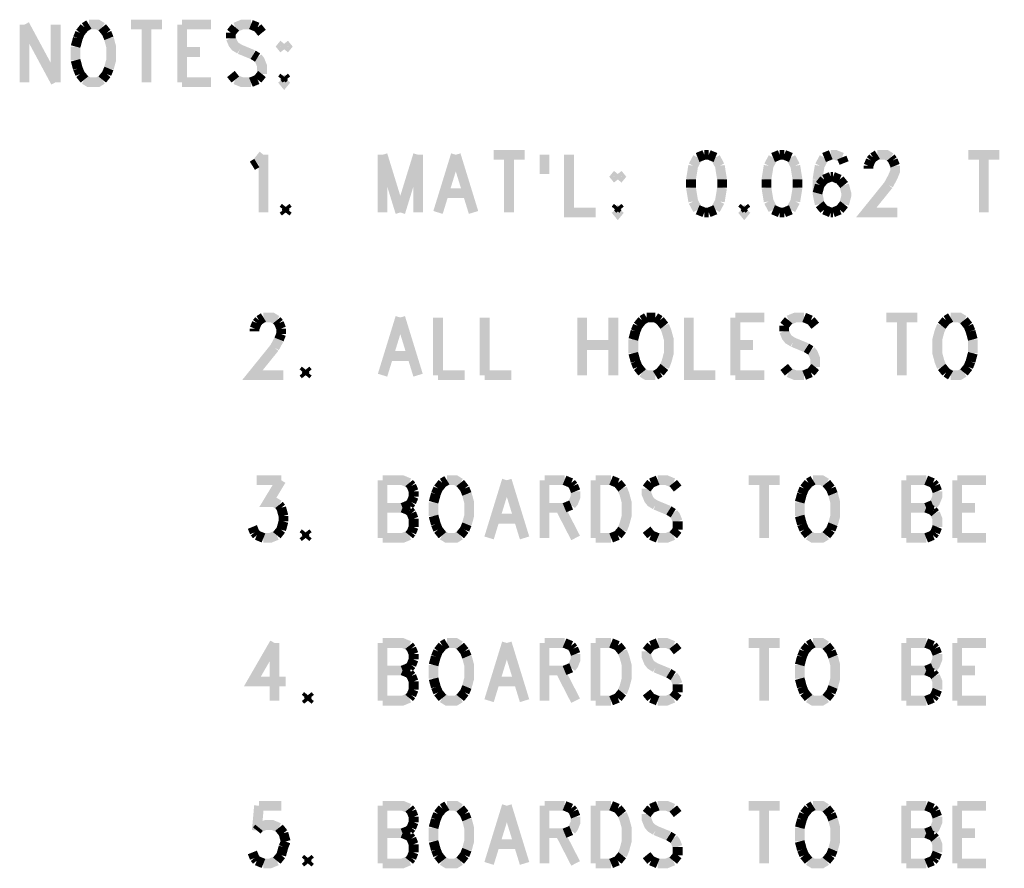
# Model space of a CAD drawing. Extents: x 7.3 to 19.8, y 4.7 to 11.6.
# Tile 2 of 14: x 7.4 to 9, y 6 to 7.4. Entities that reach past the tile are written whole.
import ezdxf

# ---------------------------------------------------------------- set-up
doc = ezdxf.new("R2010")
doc.units = 0
doc.layers.add('DD_PHO', color=6, linetype='CONTINUOUS')

msp = doc.modelspace()

# ---------------------------------------------------------------- linework, layer by layer
at = {"layer": 'DD_PHO', "const_width": 0.015}
for points in [[(7.4575, 7.34609), (7.4575, 7.2575)], [(7.4575, 7.34609), (7.50522, 7.2575)], [(7.50522, 7.34609), (7.50522, 7.2575)], [(7.55636, 7.34609), (7.54954, 7.34187)], [(7.57681, 7.34187), (7.57, 7.34609), (7.55636, 7.34609)], [(7.62113, 7.34609), (7.66886, 7.34609)], [(7.645, 7.34609), (7.645, 7.2575)], [(7.69954, 7.34609), (7.69954, 7.2575)], [(7.69954, 7.34609), (7.74386, 7.34609)], [(7.80522, 7.34609), (7.79159, 7.34609), (7.78136, 7.34187)], [(7.81545, 7.34187), (7.80522, 7.34609)], [(7.54272, 7.33343), (7.53931, 7.325)], [(7.54954, 7.34187), (7.54272, 7.33343)], [(7.58363, 7.33343), (7.57681, 7.34187)], [(7.58704, 7.325), (7.58363, 7.33343)], [(7.78136, 7.34187), (7.77454, 7.33343)], [(7.77454, 7.33343), (7.77454, 7.325)], [(7.82227, 7.33343), (7.81545, 7.34187)], [(7.53931, 7.325), (7.5359, 7.31234)], [(7.58704, 7.27859), (7.59045, 7.29125), (7.59045, 7.31234), (7.58704, 7.325)], [(7.77454, 7.325), (7.77795, 7.31656), (7.78136, 7.31234), (7.78818, 7.30812)], [(7.85636, 7.31656), (7.85295, 7.31234), (7.85636, 7.30812)], [(7.85636, 7.30812), (7.85977, 7.31234), (7.85636, 7.31656)], [(7.5359, 7.31234), (7.5359, 7.29125)], [(7.69954, 7.3039), (7.72681, 7.3039)], [(7.78818, 7.30812), (7.80863, 7.29968)], [(7.80863, 7.29968), (7.81545, 7.29546)], [(7.5359, 7.29125), (7.53931, 7.27859)], [(7.81545, 7.29546), (7.81886, 7.29125), (7.82227, 7.28281), (7.82227, 7.27015)], [(7.53931, 7.27859), (7.54272, 7.27015)], [(7.54272, 7.27015), (7.54954, 7.26171)], [(7.57681, 7.26171), (7.58363, 7.27015)], [(7.58363, 7.27015), (7.58704, 7.27859)], [(7.78136, 7.26171), (7.77454, 7.27015)], [(7.82227, 7.27015), (7.81545, 7.26171)], [(7.54954, 7.26171), (7.55636, 7.2575), (7.57, 7.2575), (7.57681, 7.26171)], [(7.69954, 7.2575), (7.74386, 7.2575)], [(7.80522, 7.2575), (7.79159, 7.2575), (7.78136, 7.26171)], [(7.81545, 7.26171), (7.80522, 7.2575)], [(7.85636, 7.26593), (7.85295, 7.26171)], [(7.85295, 7.26171), (7.85636, 7.2575), (7.85977, 7.26171)], [(7.85977, 7.26171), (7.85636, 7.26593)], [(7.8075, 7.12921), (7.81431, 7.13343)], [(7.81431, 7.13343), (7.82454, 7.14609)], [(7.82454, 7.14609), (7.82454, 7.0575)], [(8.0075, 7.14609), (8.0075, 7.0575)], [(8.0075, 7.14609), (8.03477, 7.0575)], [(8.06204, 7.14609), (8.03477, 7.0575)], [(8.06204, 7.14609), (8.06204, 7.0575)], [(8.12, 7.14609), (8.09272, 7.0575)], [(8.12, 7.14609), (8.14727, 7.0575)], [(8.17795, 7.14609), (8.22568, 7.14609)], [(8.20181, 7.14609), (8.20181, 7.0575)], [(8.25636, 7.14609), (8.25636, 7.11656)], [(8.29386, 7.14609), (8.29386, 7.0575), (8.33477, 7.0575)], [(8.49159, 7.14187), (8.48477, 7.12921)], [(8.50181, 7.14609), (8.49159, 7.14187)], [(8.50863, 7.14609), (8.50181, 7.14609)], [(8.51886, 7.14187), (8.50863, 7.14609)], [(8.52568, 7.12921), (8.51886, 7.14187)], [(8.6075, 7.14187), (8.60068, 7.12921)], [(8.61772, 7.14609), (8.6075, 7.14187)], [(8.62454, 7.14609), (8.61772, 7.14609)], [(8.63477, 7.14187), (8.62454, 7.14609)], [(8.64159, 7.12921), (8.63477, 7.14187)], [(8.6859, 7.14187), (8.67909, 7.12921)], [(8.69613, 7.14609), (8.6859, 7.14187)], [(8.71318, 7.14187), (8.70295, 7.14609), (8.69613, 7.14609)], [(8.71659, 7.13343), (8.71318, 7.14187)], [(8.75409, 7.12921), (8.7575, 7.13765)], [(8.7575, 7.13765), (8.7609, 7.14187)], [(8.7609, 7.14187), (8.76772, 7.14609)], [(8.76772, 7.14609), (8.78136, 7.14609), (8.78818, 7.14187)], [(8.78818, 7.14187), (8.79159, 7.13765)], [(8.79159, 7.13765), (8.795, 7.12921)], [(8.9075, 7.14609), (8.95522, 7.14609)], [(8.93136, 7.14609), (8.93136, 7.0575)], [(8.48477, 7.12921), (8.48136, 7.10812)], [(8.52909, 7.10812), (8.52568, 7.12921)], [(8.60068, 7.12921), (8.59727, 7.10812)], [(8.645, 7.10812), (8.64159, 7.12921)], [(8.67909, 7.12921), (8.67568, 7.10812)], [(8.75409, 7.125), (8.75409, 7.12921)], [(8.795, 7.12921), (8.795, 7.12078), (8.79159, 7.11234), (8.78477, 7.09968)], [(8.36886, 7.11656), (8.36545, 7.11234), (8.36886, 7.10812)], [(8.36886, 7.10812), (8.37227, 7.11234), (8.36886, 7.11656)], [(8.48136, 7.10812), (8.48136, 7.09546)], [(8.52909, 7.09546), (8.52909, 7.10812)], [(8.59727, 7.10812), (8.59727, 7.09546)], [(8.645, 7.09546), (8.645, 7.10812)], [(8.67568, 7.10812), (8.67568, 7.08703), (8.67909, 7.07015)], [(8.6859, 7.10812), (8.67909, 7.09968)], [(8.69613, 7.11234), (8.6859, 7.10812)], [(8.69954, 7.11234), (8.69613, 7.11234)], [(8.70977, 7.10812), (8.69954, 7.11234)], [(8.71659, 7.09968), (8.70977, 7.10812)], [(8.48136, 7.09546), (8.48477, 7.07437)], [(8.52568, 7.07437), (8.52909, 7.09546)], [(8.59727, 7.09546), (8.60068, 7.07437)], [(8.64159, 7.07437), (8.645, 7.09546)], [(8.67909, 7.09968), (8.67568, 7.08703)], [(8.71659, 7.07015), (8.72, 7.08281), (8.72, 7.08703), (8.71659, 7.09968)], [(8.78477, 7.09968), (8.75068, 7.0575), (8.7984, 7.0575)], [(8.10295, 7.08703), (8.13704, 7.08703)], [(8.48477, 7.07437), (8.49159, 7.06171)], [(8.51886, 7.06171), (8.52568, 7.07437)], [(8.60068, 7.07437), (8.6075, 7.06171)], [(8.63477, 7.06171), (8.64159, 7.07437)], [(7.85863, 7.06593), (7.85522, 7.06171)], [(7.85522, 7.06171), (7.85863, 7.0575)], [(7.86204, 7.06171), (7.85863, 7.06593)], [(7.85863, 7.0575), (7.86204, 7.06171)], [(8.36886, 7.06593), (8.36545, 7.06171)], [(8.36545, 7.06171), (8.36886, 7.0575), (8.37227, 7.06171)], [(8.37227, 7.06171), (8.36886, 7.06593)], [(8.49159, 7.06171), (8.50181, 7.0575)], [(8.50181, 7.0575), (8.50863, 7.0575)], [(8.50863, 7.0575), (8.51886, 7.06171)], [(8.56318, 7.06593), (8.55977, 7.06171)], [(8.55977, 7.06171), (8.56318, 7.0575), (8.56659, 7.06171)], [(8.56659, 7.06171), (8.56318, 7.06593)], [(8.6075, 7.06171), (8.61772, 7.0575)], [(8.61772, 7.0575), (8.62454, 7.0575)], [(8.62454, 7.0575), (8.63477, 7.06171)], [(8.67909, 7.07015), (8.6859, 7.06171)], [(8.6859, 7.06171), (8.69613, 7.0575)], [(8.69613, 7.0575), (8.69954, 7.0575)], [(8.69954, 7.0575), (8.70977, 7.06171)], [(8.70977, 7.06171), (8.71659, 7.07015)], [(7.81431, 6.88765), (7.81772, 6.89187)], [(7.81772, 6.89187), (7.82454, 6.89609)], [(7.82454, 6.89609), (7.83818, 6.89609), (7.845, 6.89187)], [(7.845, 6.89187), (7.8484, 6.88765)], [(8.03477, 6.89609), (8.0075, 6.8075)], [(8.03477, 6.89609), (8.06204, 6.8075)], [(8.09272, 6.89609), (8.09272, 6.8075)], [(8.16431, 6.89609), (8.16431, 6.8075)], [(8.31431, 6.89609), (8.31431, 6.8075)], [(8.36204, 6.89609), (8.36204, 6.8075)], [(8.40636, 6.89187), (8.39954, 6.88343)], [(8.41318, 6.89609), (8.40636, 6.89187)], [(8.42681, 6.89609), (8.41318, 6.89609)], [(8.43363, 6.89187), (8.42681, 6.89609)], [(8.44045, 6.88343), (8.43363, 6.89187)], [(8.47795, 6.89609), (8.47795, 6.8075), (8.51886, 6.8075)], [(8.54954, 6.89609), (8.54954, 6.8075)], [(8.54954, 6.89609), (8.59386, 6.89609)], [(8.63136, 6.89187), (8.62454, 6.88343)], [(8.65522, 6.89609), (8.64159, 6.89609), (8.63136, 6.89187)], [(8.66545, 6.89187), (8.65522, 6.89609)], [(8.67227, 6.88343), (8.66545, 6.89187)], [(8.78136, 6.89609), (8.82909, 6.89609)], [(8.80522, 6.89609), (8.80522, 6.8075)], [(8.8734, 6.89187), (8.86659, 6.88343)], [(8.88022, 6.89609), (8.8734, 6.89187)], [(8.90068, 6.89187), (8.89386, 6.89609), (8.88022, 6.89609)], [(8.9075, 6.88343), (8.90068, 6.89187)], [(7.8109, 6.87921), (7.81431, 6.88765)], [(7.8109, 6.875), (7.8109, 6.87921)], [(7.8484, 6.88765), (7.85181, 6.87921)], [(7.85181, 6.87921), (7.85181, 6.87078)], [(8.39954, 6.88343), (8.39613, 6.875)], [(8.44045, 6.82015), (8.44386, 6.82859), (8.44727, 6.84125), (8.44727, 6.86234), (8.44386, 6.875), (8.44045, 6.88343)], [(8.62454, 6.88343), (8.62454, 6.875)], [(8.86659, 6.88343), (8.86318, 6.875), (8.85977, 6.86234), (8.85977, 6.84125), (8.86318, 6.82859), (8.86659, 6.82015)], [(8.9109, 6.875), (8.9075, 6.88343)], [(7.8484, 6.86234), (7.84159, 6.84968)], [(7.85181, 6.87078), (7.8484, 6.86234)], [(8.39613, 6.875), (8.39272, 6.86234)], [(8.39272, 6.86234), (8.39272, 6.84125)], [(8.62454, 6.875), (8.62795, 6.86656), (8.63136, 6.86234), (8.63818, 6.85812)], [(8.91431, 6.86234), (8.9109, 6.875)], [(8.91431, 6.84125), (8.91431, 6.86234)], [(7.84159, 6.84968), (7.8075, 6.8075), (7.85522, 6.8075)], [(8.31431, 6.8539), (8.36204, 6.8539)], [(8.54954, 6.8539), (8.57681, 6.8539)], [(8.63818, 6.85812), (8.65863, 6.84968)], [(8.65863, 6.84968), (8.66545, 6.84546)], [(8.66545, 6.84546), (8.66886, 6.84125), (8.67227, 6.83281), (8.67227, 6.82015)], [(8.01772, 6.83703), (8.05181, 6.83703)], [(8.39272, 6.84125), (8.39613, 6.82859)], [(8.9109, 6.82859), (8.91431, 6.84125)], [(7.88931, 6.81593), (7.8859, 6.81171)], [(7.89272, 6.81171), (7.88931, 6.81593)], [(8.39613, 6.82859), (8.39954, 6.82015)], [(8.39954, 6.82015), (8.40636, 6.81171)], [(8.43363, 6.81171), (8.44045, 6.82015)], [(8.63136, 6.81171), (8.62454, 6.82015)], [(8.67227, 6.82015), (8.66545, 6.81171)], [(8.86659, 6.82015), (8.8734, 6.81171)], [(8.90068, 6.81171), (8.9075, 6.82015)], [(8.9075, 6.82015), (8.9109, 6.82859)], [(7.8859, 6.81171), (7.88931, 6.8075)], [(7.88931, 6.8075), (7.89272, 6.81171)], [(8.09272, 6.8075), (8.13363, 6.8075)], [(8.16431, 6.8075), (8.20522, 6.8075)], [(8.40636, 6.81171), (8.41318, 6.8075), (8.42681, 6.8075)], [(8.42681, 6.8075), (8.43363, 6.81171)], [(8.54954, 6.8075), (8.59386, 6.8075)], [(8.65522, 6.8075), (8.64159, 6.8075), (8.63136, 6.81171)], [(8.66545, 6.81171), (8.65522, 6.8075)], [(8.8734, 6.81171), (8.88022, 6.8075)], [(8.88022, 6.8075), (8.89386, 6.8075), (8.90068, 6.81171)], [(7.81431, 6.64609), (7.85181, 6.64609)], [(7.85181, 6.64609), (7.83136, 6.61234), (7.84159, 6.61234), (7.8484, 6.60812)], [(8.0075, 6.64609), (8.0075, 6.5575)], [(8.0075, 6.64609), (8.03818, 6.64609), (8.0484, 6.64187)], [(8.0484, 6.64187), (8.05181, 6.63765)], [(8.05181, 6.63765), (8.05522, 6.62921)], [(8.09272, 6.63343), (8.08931, 6.625)], [(8.09954, 6.64187), (8.09272, 6.63343)], [(8.10636, 6.64609), (8.09954, 6.64187)], [(8.12681, 6.64187), (8.12, 6.64609), (8.10636, 6.64609)], [(8.13363, 6.63343), (8.12681, 6.64187)], [(8.13704, 6.625), (8.13363, 6.63343)], [(8.1984, 6.64609), (8.17113, 6.5575)], [(8.1984, 6.64609), (8.22568, 6.5575)], [(8.25636, 6.64609), (8.25636, 6.5575)], [(8.25636, 6.64609), (8.28704, 6.64609)], [(8.28704, 6.64609), (8.29727, 6.64187)], [(8.29727, 6.64187), (8.30068, 6.63765)], [(8.30068, 6.63765), (8.30409, 6.62921)], [(8.33477, 6.64609), (8.33477, 6.5575)], [(8.33477, 6.64609), (8.35863, 6.64609)], [(8.35863, 6.64609), (8.36886, 6.64187)], [(8.36886, 6.64187), (8.37568, 6.63343)], [(8.37568, 6.63343), (8.37909, 6.625), (8.3825, 6.61234), (8.3825, 6.59125), (8.37909, 6.57859), (8.37568, 6.57015)], [(8.42, 6.64187), (8.41318, 6.63343)], [(8.41318, 6.63343), (8.41318, 6.625), (8.41659, 6.61656), (8.42, 6.61234), (8.42681, 6.60812)], [(8.43022, 6.64609), (8.42, 6.64187)], [(8.45409, 6.64187), (8.44386, 6.64609), (8.43022, 6.64609)], [(8.4609, 6.63343), (8.45409, 6.64187)], [(8.57, 6.64609), (8.61772, 6.64609)], [(8.59386, 6.64609), (8.59386, 6.5575)], [(8.65522, 6.63343), (8.65181, 6.625)], [(8.66204, 6.64187), (8.65522, 6.63343)], [(8.66886, 6.64609), (8.66204, 6.64187)], [(8.68931, 6.64187), (8.6825, 6.64609), (8.66886, 6.64609)], [(8.69613, 6.63343), (8.68931, 6.64187)], [(8.69954, 6.625), (8.69613, 6.63343)], [(8.81204, 6.64609), (8.81204, 6.5575)], [(8.81204, 6.64609), (8.84272, 6.64609)], [(8.84272, 6.64609), (8.85295, 6.64187)], [(8.85295, 6.64187), (8.85636, 6.63765)], [(8.85636, 6.63765), (8.85977, 6.62921)], [(8.89045, 6.64609), (8.89045, 6.5575)], [(8.89045, 6.64609), (8.93477, 6.64609)], [(8.05522, 6.62078), (8.05181, 6.61234)], [(8.05522, 6.62921), (8.05522, 6.62078)], [(8.08931, 6.625), (8.0859, 6.61234)], [(8.13704, 6.57859), (8.14045, 6.59125), (8.14045, 6.61234), (8.13704, 6.625)], [(8.30409, 6.62921), (8.30409, 6.62078), (8.30068, 6.61234), (8.29727, 6.60812)], [(8.65181, 6.625), (8.6484, 6.61234)], [(8.69954, 6.57859), (8.70295, 6.59125), (8.70295, 6.61234), (8.69954, 6.625)], [(8.85977, 6.62921), (8.85977, 6.62078), (8.85636, 6.61234), (8.85295, 6.60812)], [(7.8484, 6.60812), (7.85181, 6.6039)], [(7.85181, 6.6039), (7.85522, 6.59125)], [(8.0075, 6.6039), (8.03818, 6.6039)], [(8.0484, 6.60812), (8.03818, 6.6039)], [(8.03818, 6.6039), (8.0484, 6.59968)], [(8.05181, 6.61234), (8.0484, 6.60812)], [(8.0859, 6.61234), (8.0859, 6.59125)], [(8.28704, 6.6039), (8.25636, 6.6039)], [(8.28022, 6.6039), (8.30409, 6.5575)], [(8.29727, 6.60812), (8.28704, 6.6039)], [(8.42681, 6.60812), (8.44727, 6.59968)], [(8.6484, 6.61234), (8.6484, 6.59125)], [(8.81204, 6.6039), (8.84272, 6.6039)], [(8.85295, 6.60812), (8.84272, 6.6039)], [(8.84272, 6.6039), (8.85295, 6.59968)], [(8.89045, 6.6039), (8.91772, 6.6039)], [(7.85522, 6.59125), (7.85522, 6.58281)], [(8.0484, 6.59968), (8.05181, 6.59546)], [(8.05181, 6.59546), (8.05522, 6.58703)], [(8.0859, 6.59125), (8.08931, 6.57859)], [(8.44727, 6.59968), (8.45409, 6.59546)], [(8.45409, 6.59546), (8.4575, 6.59125), (8.4609, 6.58281)], [(8.6484, 6.59125), (8.65181, 6.57859)], [(8.85295, 6.59968), (8.85636, 6.59546)], [(8.85636, 6.59546), (8.85977, 6.58703), (8.85977, 6.57437)], [(7.8109, 6.56593), (7.8075, 6.57437)], [(7.85522, 6.58281), (7.85181, 6.57015)], [(8.05522, 6.57437), (8.05181, 6.56593)], [(8.05522, 6.58703), (8.05522, 6.57437)], [(8.08931, 6.57859), (8.09272, 6.57015)], [(8.13363, 6.57015), (8.13704, 6.57859)], [(8.18136, 6.58703), (8.21545, 6.58703)], [(8.4609, 6.58281), (8.4609, 6.57015)], [(8.65181, 6.57859), (8.65522, 6.57015)], [(8.69613, 6.57015), (8.69954, 6.57859)], [(8.85977, 6.57437), (8.85636, 6.56593)], [(7.81431, 6.56171), (7.8109, 6.56593)], [(7.82454, 6.5575), (7.81431, 6.56171)], [(7.845, 6.56171), (7.83477, 6.5575), (7.82454, 6.5575)], [(7.85181, 6.57015), (7.845, 6.56171)], [(7.88931, 6.56593), (7.8859, 6.56171)], [(7.8859, 6.56171), (7.88931, 6.5575)], [(7.89272, 6.56171), (7.88931, 6.56593)], [(7.88931, 6.5575), (7.89272, 6.56171)], [(8.0484, 6.56171), (8.03818, 6.5575), (8.0075, 6.5575)], [(8.05181, 6.56593), (8.0484, 6.56171)], [(8.09272, 6.57015), (8.09954, 6.56171)], [(8.09954, 6.56171), (8.10636, 6.5575), (8.12, 6.5575), (8.12681, 6.56171)], [(8.12681, 6.56171), (8.13363, 6.57015)], [(8.36886, 6.56171), (8.35863, 6.5575)], [(8.37568, 6.57015), (8.36886, 6.56171)], [(8.42, 6.56171), (8.41318, 6.57015)], [(8.43022, 6.5575), (8.42, 6.56171)], [(8.45409, 6.56171), (8.44386, 6.5575), (8.43022, 6.5575)], [(8.4609, 6.57015), (8.45409, 6.56171)], [(8.65522, 6.57015), (8.66204, 6.56171)], [(8.66204, 6.56171), (8.66886, 6.5575), (8.6825, 6.5575), (8.68931, 6.56171)], [(8.68931, 6.56171), (8.69613, 6.57015)], [(8.85295, 6.56171), (8.84272, 6.5575)], [(8.85636, 6.56593), (8.85295, 6.56171)], [(8.35863, 6.5575), (8.33477, 6.5575)], [(8.84272, 6.5575), (8.81204, 6.5575)], [(8.89045, 6.5575), (8.93477, 6.5575)], [(7.84159, 6.39609), (7.8075, 6.33703), (7.85863, 6.33703)], [(7.84159, 6.39609), (7.84159, 6.3075)], [(8.0075, 6.39609), (8.0075, 6.3075)], [(8.0075, 6.39609), (8.03818, 6.39609), (8.0484, 6.39187)], [(8.0484, 6.39187), (8.05181, 6.38765)], [(8.09954, 6.39187), (8.09272, 6.38343)], [(8.10636, 6.39609), (8.09954, 6.39187)], [(8.12681, 6.39187), (8.12, 6.39609), (8.10636, 6.39609)], [(8.13363, 6.38343), (8.12681, 6.39187)], [(8.1984, 6.39609), (8.17113, 6.3075)], [(8.1984, 6.39609), (8.22568, 6.3075)], [(8.25636, 6.39609), (8.25636, 6.3075)], [(8.25636, 6.39609), (8.28704, 6.39609)], [(8.28704, 6.39609), (8.29727, 6.39187)], [(8.29727, 6.39187), (8.30068, 6.38765)], [(8.33477, 6.39609), (8.33477, 6.3075)], [(8.33477, 6.39609), (8.35863, 6.39609)], [(8.35863, 6.39609), (8.36886, 6.39187)], [(8.36886, 6.39187), (8.37568, 6.38343)], [(8.42, 6.39187), (8.41318, 6.38343)], [(8.43022, 6.39609), (8.42, 6.39187)], [(8.45409, 6.39187), (8.44386, 6.39609), (8.43022, 6.39609)], [(8.4609, 6.38343), (8.45409, 6.39187)], [(8.57, 6.39609), (8.61772, 6.39609)], [(8.59386, 6.39609), (8.59386, 6.3075)], [(8.66204, 6.39187), (8.65522, 6.38343)], [(8.66886, 6.39609), (8.66204, 6.39187)], [(8.68931, 6.39187), (8.6825, 6.39609), (8.66886, 6.39609)], [(8.69613, 6.38343), (8.68931, 6.39187)], [(8.81204, 6.39609), (8.81204, 6.3075)], [(8.81204, 6.39609), (8.84272, 6.39609)], [(8.84272, 6.39609), (8.85295, 6.39187)], [(8.85295, 6.39187), (8.85636, 6.38765)], [(8.89045, 6.39609), (8.89045, 6.3075)], [(8.89045, 6.39609), (8.93477, 6.39609)], [(8.05181, 6.38765), (8.05522, 6.37921)], [(8.05522, 6.37921), (8.05522, 6.37078)], [(8.09272, 6.38343), (8.08931, 6.375)], [(8.13704, 6.375), (8.13363, 6.38343)], [(8.30409, 6.37921), (8.30409, 6.37078), (8.30068, 6.36234), (8.29727, 6.35812)], [(8.30068, 6.38765), (8.30409, 6.37921)], [(8.37568, 6.38343), (8.37909, 6.375), (8.3825, 6.36234), (8.3825, 6.34125), (8.37909, 6.32859), (8.37568, 6.32015)], [(8.41318, 6.38343), (8.41318, 6.375), (8.41659, 6.36656), (8.42, 6.36234), (8.42681, 6.35812)], [(8.65522, 6.38343), (8.65181, 6.375)], [(8.69954, 6.375), (8.69613, 6.38343)], [(8.85977, 6.37921), (8.85977, 6.37078), (8.85636, 6.36234), (8.85295, 6.35812)], [(8.85636, 6.38765), (8.85977, 6.37921)], [(8.05181, 6.36234), (8.0484, 6.35812)], [(8.05522, 6.37078), (8.05181, 6.36234)], [(8.08931, 6.375), (8.0859, 6.36234)], [(8.0859, 6.36234), (8.0859, 6.34125)], [(8.13704, 6.32859), (8.14045, 6.34125), (8.14045, 6.36234), (8.13704, 6.375)], [(8.65181, 6.375), (8.6484, 6.36234)], [(8.6484, 6.36234), (8.6484, 6.34125)], [(8.69954, 6.32859), (8.70295, 6.34125), (8.70295, 6.36234), (8.69954, 6.375)], [(8.0075, 6.3539), (8.03818, 6.3539)], [(8.0484, 6.35812), (8.03818, 6.3539)], [(8.03818, 6.3539), (8.0484, 6.34968)], [(8.0484, 6.34968), (8.05181, 6.34546)], [(8.28704, 6.3539), (8.25636, 6.3539)], [(8.28022, 6.3539), (8.30409, 6.3075)], [(8.29727, 6.35812), (8.28704, 6.3539)], [(8.42681, 6.35812), (8.44727, 6.34968)], [(8.44727, 6.34968), (8.45409, 6.34546)], [(8.81204, 6.3539), (8.84272, 6.3539)], [(8.85295, 6.35812), (8.84272, 6.3539)], [(8.84272, 6.3539), (8.85295, 6.34968)], [(8.85295, 6.34968), (8.85636, 6.34546)], [(8.89045, 6.3539), (8.91772, 6.3539)], [(8.05181, 6.34546), (8.05522, 6.33703)], [(8.05522, 6.33703), (8.05522, 6.32437)], [(8.0859, 6.34125), (8.08931, 6.32859)], [(8.18136, 6.33703), (8.21545, 6.33703)], [(8.45409, 6.34546), (8.4575, 6.34125), (8.4609, 6.33281)], [(8.4609, 6.33281), (8.4609, 6.32015)], [(8.6484, 6.34125), (8.65181, 6.32859)], [(8.85636, 6.34546), (8.85977, 6.33703), (8.85977, 6.32437)], [(7.89272, 6.31593), (7.88931, 6.31171)], [(7.89613, 6.31171), (7.89272, 6.31593)], [(8.05181, 6.31593), (8.0484, 6.31171)], [(8.05522, 6.32437), (8.05181, 6.31593)], [(8.08931, 6.32859), (8.09272, 6.32015)], [(8.09272, 6.32015), (8.09954, 6.31171)], [(8.12681, 6.31171), (8.13363, 6.32015)], [(8.13363, 6.32015), (8.13704, 6.32859)], [(8.37568, 6.32015), (8.36886, 6.31171)], [(8.42, 6.31171), (8.41318, 6.32015)], [(8.4609, 6.32015), (8.45409, 6.31171)], [(8.65181, 6.32859), (8.65522, 6.32015)], [(8.65522, 6.32015), (8.66204, 6.31171)], [(8.68931, 6.31171), (8.69613, 6.32015)], [(8.69613, 6.32015), (8.69954, 6.32859)], [(8.85636, 6.31593), (8.85295, 6.31171)], [(8.85977, 6.32437), (8.85636, 6.31593)], [(7.88931, 6.31171), (7.89272, 6.3075)], [(7.89272, 6.3075), (7.89613, 6.31171)], [(8.0484, 6.31171), (8.03818, 6.3075), (8.0075, 6.3075)], [(8.09954, 6.31171), (8.10636, 6.3075), (8.12, 6.3075), (8.12681, 6.31171)], [(8.35863, 6.3075), (8.33477, 6.3075)], [(8.36886, 6.31171), (8.35863, 6.3075)], [(8.43022, 6.3075), (8.42, 6.31171)], [(8.45409, 6.31171), (8.44386, 6.3075), (8.43022, 6.3075)], [(8.66204, 6.31171), (8.66886, 6.3075), (8.6825, 6.3075), (8.68931, 6.31171)], [(8.84272, 6.3075), (8.81204, 6.3075)], [(8.85295, 6.31171), (8.84272, 6.3075)], [(8.89045, 6.3075), (8.93477, 6.3075)], [(7.81772, 6.14609), (7.81431, 6.10812)], [(7.85181, 6.14609), (7.81772, 6.14609)], [(8.0075, 6.14609), (8.0075, 6.0575)], [(8.0075, 6.14609), (8.03818, 6.14609), (8.0484, 6.14187)], [(8.0484, 6.14187), (8.05181, 6.13765)], [(8.05181, 6.13765), (8.05522, 6.12921)], [(8.09954, 6.14187), (8.09272, 6.13343)], [(8.10636, 6.14609), (8.09954, 6.14187)], [(8.12681, 6.14187), (8.12, 6.14609), (8.10636, 6.14609)], [(8.13363, 6.13343), (8.12681, 6.14187)], [(8.1984, 6.14609), (8.17113, 6.0575)], [(8.1984, 6.14609), (8.22568, 6.0575)], [(8.25636, 6.14609), (8.25636, 6.0575)], [(8.25636, 6.14609), (8.28704, 6.14609)], [(8.28704, 6.14609), (8.29727, 6.14187)], [(8.29727, 6.14187), (8.30068, 6.13765)], [(8.30068, 6.13765), (8.30409, 6.12921)], [(8.33477, 6.14609), (8.33477, 6.0575)], [(8.33477, 6.14609), (8.35863, 6.14609)], [(8.35863, 6.14609), (8.36886, 6.14187)], [(8.36886, 6.14187), (8.37568, 6.13343)], [(8.42, 6.14187), (8.41318, 6.13343)], [(8.43022, 6.14609), (8.42, 6.14187)], [(8.45409, 6.14187), (8.44386, 6.14609), (8.43022, 6.14609)], [(8.4609, 6.13343), (8.45409, 6.14187)], [(8.57, 6.14609), (8.61772, 6.14609)], [(8.59386, 6.14609), (8.59386, 6.0575)], [(8.66204, 6.14187), (8.65522, 6.13343)], [(8.66886, 6.14609), (8.66204, 6.14187)], [(8.68931, 6.14187), (8.6825, 6.14609), (8.66886, 6.14609)], [(8.69613, 6.13343), (8.68931, 6.14187)], [(8.81204, 6.14609), (8.81204, 6.0575)], [(8.81204, 6.14609), (8.84272, 6.14609)], [(8.84272, 6.14609), (8.85295, 6.14187)], [(8.85295, 6.14187), (8.85636, 6.13765)], [(8.85636, 6.13765), (8.85977, 6.12921)], [(8.89045, 6.14609), (8.89045, 6.0575)], [(8.89045, 6.14609), (8.93477, 6.14609)], [(8.05522, 6.12078), (8.05181, 6.11234)], [(8.05522, 6.12921), (8.05522, 6.12078)], [(8.08931, 6.125), (8.0859, 6.11234)], [(8.09272, 6.13343), (8.08931, 6.125)], [(8.13704, 6.125), (8.13363, 6.13343)], [(8.13704, 6.07859), (8.14045, 6.09125), (8.14045, 6.11234), (8.13704, 6.125)], [(8.30409, 6.12921), (8.30409, 6.12078), (8.30068, 6.11234), (8.29727, 6.10812)], [(8.37568, 6.13343), (8.37909, 6.125), (8.3825, 6.11234), (8.3825, 6.09125), (8.37909, 6.07859), (8.37568, 6.07015)], [(8.41318, 6.13343), (8.41318, 6.125), (8.41659, 6.11656), (8.42, 6.11234), (8.42681, 6.10812)], [(8.65181, 6.125), (8.6484, 6.11234)], [(8.65522, 6.13343), (8.65181, 6.125)], [(8.69954, 6.125), (8.69613, 6.13343)], [(8.69954, 6.07859), (8.70295, 6.09125), (8.70295, 6.11234), (8.69954, 6.125)], [(8.85977, 6.12921), (8.85977, 6.12078), (8.85636, 6.11234), (8.85295, 6.10812)], [(7.81431, 6.10812), (7.81772, 6.11234)], [(7.81772, 6.11234), (7.82795, 6.11656), (7.83818, 6.11656), (7.8484, 6.11234)], [(7.8484, 6.11234), (7.85522, 6.1039)], [(7.85522, 6.1039), (7.85863, 6.09125)], [(8.0075, 6.1039), (8.03818, 6.1039)], [(8.0484, 6.10812), (8.03818, 6.1039)], [(8.03818, 6.1039), (8.0484, 6.09968)], [(8.05181, 6.11234), (8.0484, 6.10812)], [(8.0859, 6.11234), (8.0859, 6.09125)], [(8.28704, 6.1039), (8.25636, 6.1039)], [(8.28022, 6.1039), (8.30409, 6.0575)], [(8.29727, 6.10812), (8.28704, 6.1039)], [(8.42681, 6.10812), (8.44727, 6.09968)], [(8.6484, 6.11234), (8.6484, 6.09125)], [(8.81204, 6.1039), (8.84272, 6.1039)], [(8.85295, 6.10812), (8.84272, 6.1039)], [(8.84272, 6.1039), (8.85295, 6.09968)], [(8.89045, 6.1039), (8.91772, 6.1039)], [(7.85863, 6.09125), (7.85522, 6.08281)], [(8.0484, 6.09968), (8.05181, 6.09546)], [(8.05181, 6.09546), (8.05522, 6.08703)], [(8.0859, 6.09125), (8.08931, 6.07859)], [(8.44727, 6.09968), (8.45409, 6.09546)], [(8.45409, 6.09546), (8.4575, 6.09125), (8.4609, 6.08281)], [(8.6484, 6.09125), (8.65181, 6.07859)], [(8.85295, 6.09968), (8.85636, 6.09546)], [(8.85636, 6.09546), (8.85977, 6.08703), (8.85977, 6.07437)], [(7.8109, 6.06593), (7.8075, 6.07437)], [(7.85522, 6.08281), (7.85181, 6.07015)], [(8.05522, 6.07437), (8.05181, 6.06593)], [(8.05522, 6.08703), (8.05522, 6.07437)], [(8.08931, 6.07859), (8.09272, 6.07015)], [(8.13363, 6.07015), (8.13704, 6.07859)], [(8.18136, 6.08703), (8.21545, 6.08703)], [(8.4609, 6.08281), (8.4609, 6.07015)], [(8.65181, 6.07859), (8.65522, 6.07015)], [(8.69613, 6.07015), (8.69954, 6.07859)], [(8.85977, 6.07437), (8.85636, 6.06593)], [(7.81431, 6.06171), (7.8109, 6.06593)], [(7.82454, 6.0575), (7.81431, 6.06171)], [(7.845, 6.06171), (7.83477, 6.0575), (7.82454, 6.0575)], [(7.85181, 6.07015), (7.845, 6.06171)], [(7.89272, 6.06593), (7.88931, 6.06171)], [(7.88931, 6.06171), (7.89272, 6.0575)], [(7.89613, 6.06171), (7.89272, 6.06593)], [(7.89272, 6.0575), (7.89613, 6.06171)], [(8.0484, 6.06171), (8.03818, 6.0575), (8.0075, 6.0575)], [(8.05181, 6.06593), (8.0484, 6.06171)], [(8.09272, 6.07015), (8.09954, 6.06171)], [(8.09954, 6.06171), (8.10636, 6.0575), (8.12, 6.0575), (8.12681, 6.06171)], [(8.12681, 6.06171), (8.13363, 6.07015)], [(8.36886, 6.06171), (8.35863, 6.0575)], [(8.37568, 6.07015), (8.36886, 6.06171)], [(8.42, 6.06171), (8.41318, 6.07015)], [(8.43022, 6.0575), (8.42, 6.06171)], [(8.45409, 6.06171), (8.44386, 6.0575), (8.43022, 6.0575)], [(8.4609, 6.07015), (8.45409, 6.06171)], [(8.65522, 6.07015), (8.66204, 6.06171)], [(8.66204, 6.06171), (8.66886, 6.0575), (8.6825, 6.0575), (8.68931, 6.06171)], [(8.68931, 6.06171), (8.69613, 6.07015)], [(8.85295, 6.06171), (8.84272, 6.0575)], [(8.85636, 6.06593), (8.85295, 6.06171)], [(8.35863, 6.0575), (8.33477, 6.0575)], [(8.84272, 6.0575), (8.81204, 6.0575)], [(8.89045, 6.0575), (8.93477, 6.0575)]]:
    msp.add_lwpolyline(points, dxfattribs=at)

doc.saveas('drawing.dxf')
